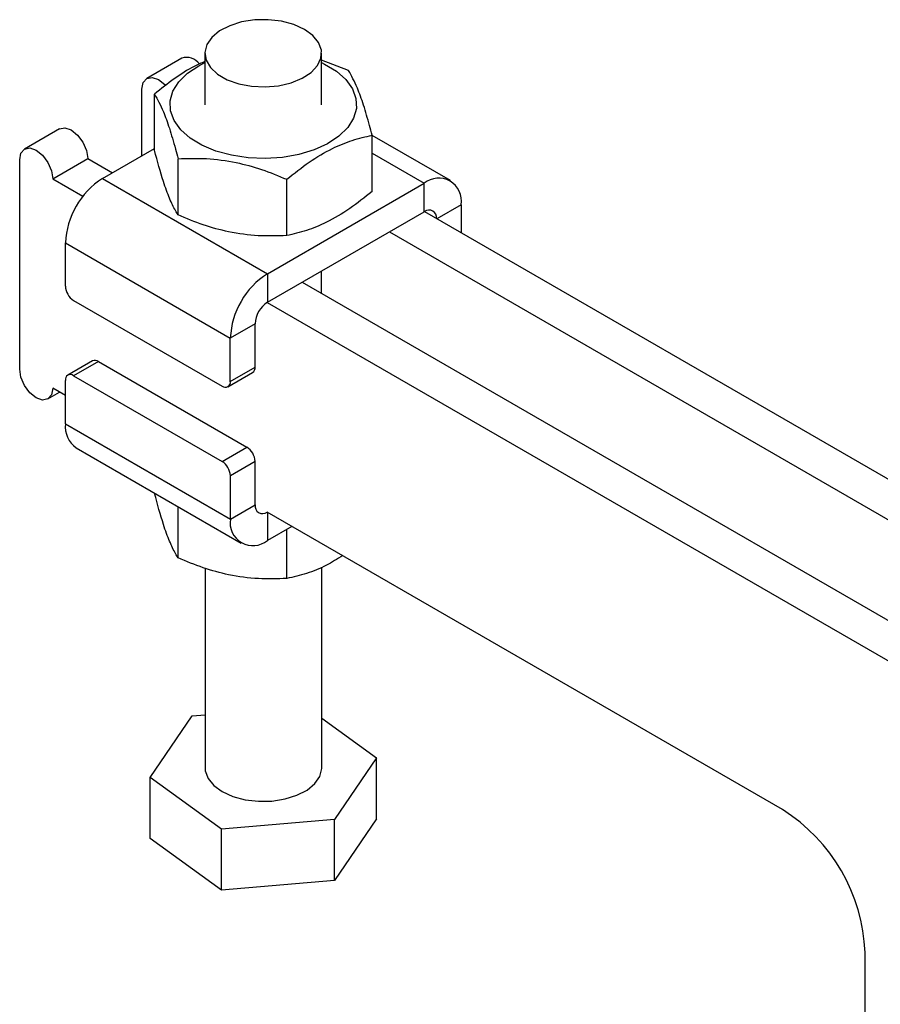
# Model space of a CAD drawing. Extents: x 54 to 540, y 63 to 421.
# Tile 10 of 11: x 439 to 494, y 305 to 369. Entities that reach past the tile are written whole.
import ezdxf

# ---------------------------------------------------------------- set-up
doc = ezdxf.new("R2010")
doc.units = 0
doc.header["$LTSCALE"] = 1.5
doc.layers.get('0').update_dxf_attribs({"linetype": 'CONTINUOUS'})

msp = doc.modelspace()

# ---------------------------------------------------------------- linework, layer by layer
at = {"color": 7, "linetype": 'CONTINUOUS'}
for p, q in [((450.926694, 366.626862), (450.927299, 363.319521)), ((458.427302, 363.3209), (458.426694, 366.628238)), ((449.440679, 366.310462), (447.186776, 365.009312)), ((460.161396, 365.513294), (458.426778, 366.17608)), ((446.876842, 360.038582), (446.876052, 364.322286)), ((447.683433, 360.385389), (447.682769, 364.001582)), ((441.578535, 361.771743), (439.324632, 360.470593)), ((461.672728, 357.739078), (461.672064, 361.355268)), ((466.706969, 358.435775), (461.672067, 361.34113)), ((444.336764, 358.572224), (447.683413, 360.504203)), ((439.016382, 346.309216), (439.013908, 359.783567)), ((441.135233, 358.559472), (443.389136, 359.860623)), ((443.389136, 359.860623), (444.979193, 358.94309)), ((449.194102, 356.227365), (449.193438, 359.843556)), ((441.135233, 358.559472), (443.082022, 357.436092)), ((444.336764, 358.572224), (454.943363, 352.45176)), ((456.188749, 354.904209), (456.188086, 358.520401)), ((454.943363, 352.45176), (465.019635, 358.268668)), ((465.019974, 356.431256), (465.019635, 358.268668)), ((454.943703, 350.614348), (465.019974, 356.431256)), ((465.039862, 356.442737), (505.884197, 332.873801)), ((467.406626, 356.890241), (467.406962, 355.076818)), ((462.785959, 355.141586), (506.538189, 329.89467)), ((441.950784, 354.438419), (452.557383, 348.317955)), ((441.951294, 351.65168), (441.950784, 354.438419)), ((458.429527, 351.181672), (458.429262, 352.626521)), ((454.943363, 352.45176), (454.943703, 350.614348)), ((457.177718, 351.904018), (500.929948, 326.657102)), ((442.481735, 350.733185), (452.02768, 345.224765)), ((454.923815, 350.602867), (498.676045, 325.355951)), ((454.148374, 349.236415), (452.557383, 348.317955)), ((454.148888, 346.449673), (454.148374, 349.236415)), ((452.557897, 345.531214), (452.557383, 348.317955)), ((443.698758, 346.850194), (442.107768, 345.931735)), ((444.073615, 346.813127), (442.482624, 345.894668)), ((444.073615, 346.813127), (453.619556, 341.304709)), ((452.557897, 345.531214), (454.148888, 346.449673)), ((442.482624, 345.894668), (452.028566, 340.38625)), ((452.402537, 345.1877), (453.993528, 346.106159)), ((441.952588, 344.614898), (441.137706, 345.085121)), ((441.952918, 342.80148), (441.952408, 345.588221)), ((440.826983, 344.398095), (441.577484, 344.83135)), ((441.952918, 342.80148), (452.559521, 336.681014)), ((442.652579, 341.255944), (453.259178, 335.13548)), ((452.028566, 340.38625), (453.619556, 341.304709)), ((454.149998, 340.386217), (452.559007, 339.467758)), ((454.150512, 337.599473), (454.149998, 340.386217)), ((452.559521, 336.681014), (452.559007, 339.467758)), ((447.687479, 338.336452), (447.687479, 338.35059)), ((449.198148, 334.178427), (449.197543, 337.479218)), ((452.559521, 336.681014), (454.150512, 337.599473)), ((488.071917, 318.002065), (454.926289, 337.128516)), ((456.518211, 336.209909), (454.946513, 335.302587)), ((456.192799, 332.855268), (456.192215, 336.021717)), ((450.932771, 333.516515), (450.935122, 320.691577)), ((458.435126, 320.692952), (458.432759, 333.583985)), ((447.404149, 320.065766), (450.105923, 324.018223)), ((450.105923, 324.018223), (450.934502, 324.089517)), ((458.434538, 323.883801), (461.966099, 321.318763)), ((461.966099, 321.318763), (459.264324, 317.366306)), ((461.966818, 317.398952), (461.966099, 321.318763)), ((447.404868, 316.145956), (447.404149, 320.065766)), ((451.983347, 316.73981), (447.404149, 320.065766)), ((459.264324, 317.366306), (451.983347, 316.73981)), ((459.265043, 313.446495), (459.264324, 317.366306)), ((461.966818, 317.398952), (459.265043, 313.446495)), ((451.984066, 312.819999), (451.983347, 316.73981)), ((451.984066, 312.819999), (447.404868, 316.145956)), ((459.265043, 313.446495), (451.984066, 312.819999)), ((493.377208, 304.101105), (493.376341, 308.817128))]:
    msp.add_line(p, q, dxfattribs=at)
at = {"color": 8, "linetype": 'CONTINUOUS'}
for p, q in [((461.672279, 360.200236), (465.019635, 358.268668)), ((467.406626, 356.890241), (465.835821, 355.983434)), ((454.946181, 337.117038), (454.946513, 335.302587))]:
    msp.add_line(p, q, dxfattribs=at)
at = {"color": 7, "linetype": 'CONTINUOUS', "flags": 128}
for points in [[(454.12451, 368.768259), (453.284013, 368.636955), (452.518591, 368.397326), (451.869519, 368.062282), (451.371781, 367.649894), (451.05221, 367.18239), (450.928036, 366.684972), (451.005953, 366.184465), (451.281762, 365.707839), (451.740592, 365.280801), (452.357704, 364.926365), (453.099839, 364.663637), (453.92698, 364.506785), (454.794539, 364.464263), (455.655746, 364.538367), (456.464172, 364.725099), (457.176233, 365.014393), (457.753541, 365.390654), (458.16498, 365.833592), (458.388364, 366.319336), (458.411647, 366.821696), (458.233579, 367.313588), (457.863762, 367.768495), (457.322126, 368.161894), (456.637874, 368.472581), (455.847895, 368.683798), (454.994779, 368.784159), (454.12451, 368.768259)], [(455.908621, 359.931078), (454.808625, 359.858061), (453.704154, 359.902953), (452.632824, 360.064208), (451.631116, 360.336348), (450.733145, 360.710093), (449.969485, 361.172726), (449.366142, 361.708491), (448.943666, 362.299143), (448.716445, 362.924558), (448.692209, 363.563453), (448.87179, 364.194066), (449.249071, 364.794917), (449.811204, 365.345546), (450.539046, 365.827208), (450.926803, 366.022821)], [(458.426803, 366.024197), (458.621456, 365.930327), (459.385116, 365.467695), (459.988458, 364.931929), (460.410935, 364.341277), (460.638156, 363.715863), (460.662391, 363.076967), (460.482811, 362.446355), (460.10553, 361.845504), (459.543397, 361.294874), (458.815555, 360.813213), (457.94679, 360.416923), (456.966685, 360.119501), (455.908621, 359.931078)], [(446.876052, 364.322286), (446.956709, 364.744457), (447.186558, 365.009182), (447.530611, 365.076155), (447.936489, 364.93518), (448.342407, 364.607713), (448.394054, 364.551327)], [(441.578535, 361.771743), (441.92237, 361.838586), (442.328248, 361.697611), (442.734166, 361.370145), (443.078317, 360.906049), (443.308313, 360.375976), (443.389136, 359.860623)], [(439.013908, 359.783567), (439.094566, 360.205738), (439.324415, 360.470463), (439.668467, 360.537436), (440.074345, 360.396461), (440.480263, 360.068994), (440.824414, 359.604899), (441.05441, 359.074826), (441.135233, 358.559472)], [(441.137706, 345.085121), (441.057053, 344.662946), (440.827204, 344.398222), (440.483151, 344.331249), (440.077269, 344.472227), (439.671356, 344.79969), (439.327204, 345.263786), (439.097209, 345.793861), (439.016382, 346.309216)], [(450.935122, 320.691577), (450.950168, 320.498122), (451.128237, 320.006228), (451.498057, 319.551319), (452.03969, 319.15792), (452.723942, 318.847238), (453.51392, 318.636021), (454.367041, 318.535655), (455.237306, 318.551556)], [(455.237306, 318.551556), (456.077807, 318.68286), (456.843225, 318.922493), (457.492301, 319.257534), (457.990039, 319.669923), (458.30961, 320.137426), (458.433784, 320.63484), (458.435126, 320.692952)]]:
    msp.add_lwpolyline(points, dxfattribs=at)
at = {"color": 7, "linetype": 'CONTINUOUS'}
for centre, radius, start, end in [((449.749168, 365.352859), 1.006067, 35.72673627, 107.85621717), ((447.13123, 354.203812), 5.185756, 122.60698392, 177.40701604), ((465.9513, 357.126049), 1.474306, 350.79630872, 129.19300455), ((465.333841, 356.056183), 0.48537, 352.78640692, 127.23996253), ((457.737842, 348.083341), 5.185768, 122.60705535, 177.4069446), ((443.102708, 351.70422), 1.152613, 182.61267745, 237.40124862), ((455.875187, 349.15821), 1.728583, 122.6068433, 177.40693758), ((443.854032, 346.506483), 0.377157, 54.39416954, 114.311361), ((453.789335, 346.405398), 0.362268, 304.30859058, 7.02013689), ((442.275693, 345.640786), 0.327531, 50.81765814, 189.23523661), ((452.23461, 345.47865), 0.327533, 230.81826806, 9.23499628), ((443.607365, 342.619309), 1.664447, 173.71649786, 234.9958435), ((452.9986, 340.333684), 1.152596, 2.61235106, 57.40169828), ((451.407609, 339.415224), 1.152596, 2.61235106, 57.40169828), ((454.632377, 337.519035), 0.488533, 170.52290042, 306.98610319), ((454.014847, 336.445206), 1.474306, 170.79630872, 309.19300455), ((481.91103, 308.319914), 11.476087, 2.48318118, 57.53083733)]:
    msp.add_arc(centre, radius, start, end, dxfattribs=at)
for points, knots in [([(450.92679, 366.090394), (450.694538, 365.993712), (450.036179, 365.719648), (448.939281, 365.002623), (448.104158, 364.337295), (447.682769, 364.001582)], [0, 0, 0, 0, 0.212618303, 0.602701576, 1, 1, 1, 1]), ([(461.672064, 361.355268), (461.617232, 361.566076), (461.438454, 362.253403), (461.125021, 363.328393), (460.667861, 364.610848), (460.35043, 365.176463), (460.161396, 365.513294)], [0, 0, 0, 0, 0.111311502, 0.362925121, 0.620613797, 1, 1, 1, 1]), ([(447.682769, 364.001582), (447.871804, 363.664765), (448.186033, 363.104882), (448.643046, 361.827256), (448.956662, 360.75386), (449.138606, 360.05436), (449.193438, 359.843556)], [0, 0, 0, 0, 0.379384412, 0.630642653, 0.888689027, 1, 1, 1, 1]), ([(456.188086, 358.520401), (456.664033, 358.900747), (457.626249, 359.669686), (459.051945, 360.506028), (460.414867, 361.064759), (461.250446, 361.257842), (461.672064, 361.355268)], [0, 0, 0, 0, 0.264604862, 0.534947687, 0.765343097, 1, 1, 1, 1]), ([(449.194102, 356.227365), (449.139291, 356.318342), (448.960584, 356.614969), (448.647227, 357.265196), (448.190078, 358.49931), (447.872535, 359.681425), (447.683433, 360.385389)], [0, 0, 0, 0, 0.111311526, 0.362925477, 0.620614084, 1, 1, 1, 1]), ([(449.193438, 359.843556), (449.8005, 359.863015), (451.027787, 359.902355), (452.846232, 359.657696), (454.584585, 359.183061), (455.650331, 358.742633), (456.188086, 358.520401)], [0, 0, 0, 0, 0.264605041, 0.534947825, 0.765343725, 1, 1, 1, 1]), ([(461.672728, 357.739078), (461.196783, 357.358729), (460.234572, 356.589782), (458.808866, 355.753456), (457.445953, 355.194712), (456.61037, 355.001633), (456.188749, 354.904209)], [0, 0, 0, 0, 0.264604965, 0.534947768, 0.765343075, 1, 1, 1, 1]), ([(456.188749, 354.904209), (455.581689, 354.884747), (454.354401, 354.845402), (452.535959, 355.09007), (450.797602, 355.564697), (449.731857, 356.00513), (449.194102, 356.227365)], [0, 0, 0, 0, 0.264604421, 0.534947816, 0.76534297, 1, 1, 1, 1]), ([(449.198148, 334.178427), (449.143337, 334.269404), (448.96463, 334.56603), (448.651273, 335.216262), (448.194124, 336.45037), (447.876581, 337.632487), (447.687479, 338.336452)], [0, 0, 0, 0, 0.1113115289, 0.3629254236, 0.6206140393, 1, 1, 1, 1]), ([(459.784317, 334.325225), (459.436394, 334.107835), (458.662436, 333.624247), (457.449488, 333.150705), (456.614247, 332.954347), (456.192799, 332.855268)], [0, 0, 0, 0, 0.2880460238, 0.6407610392, 1, 1, 1, 1]), ([(456.192799, 332.855268), (455.585738, 332.835808), (454.35845, 332.796466), (452.540005, 333.041132), (450.80165, 333.51576), (449.735904, 333.956193), (449.198148, 334.178427)], [0, 0, 0, 0, 0.26460489, 0.534947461, 0.765343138, 1, 1, 1, 1])]:
    msp.add_open_spline(points, degree=3, knots=knots, dxfattribs=at)

doc.saveas('drawing.dxf')
